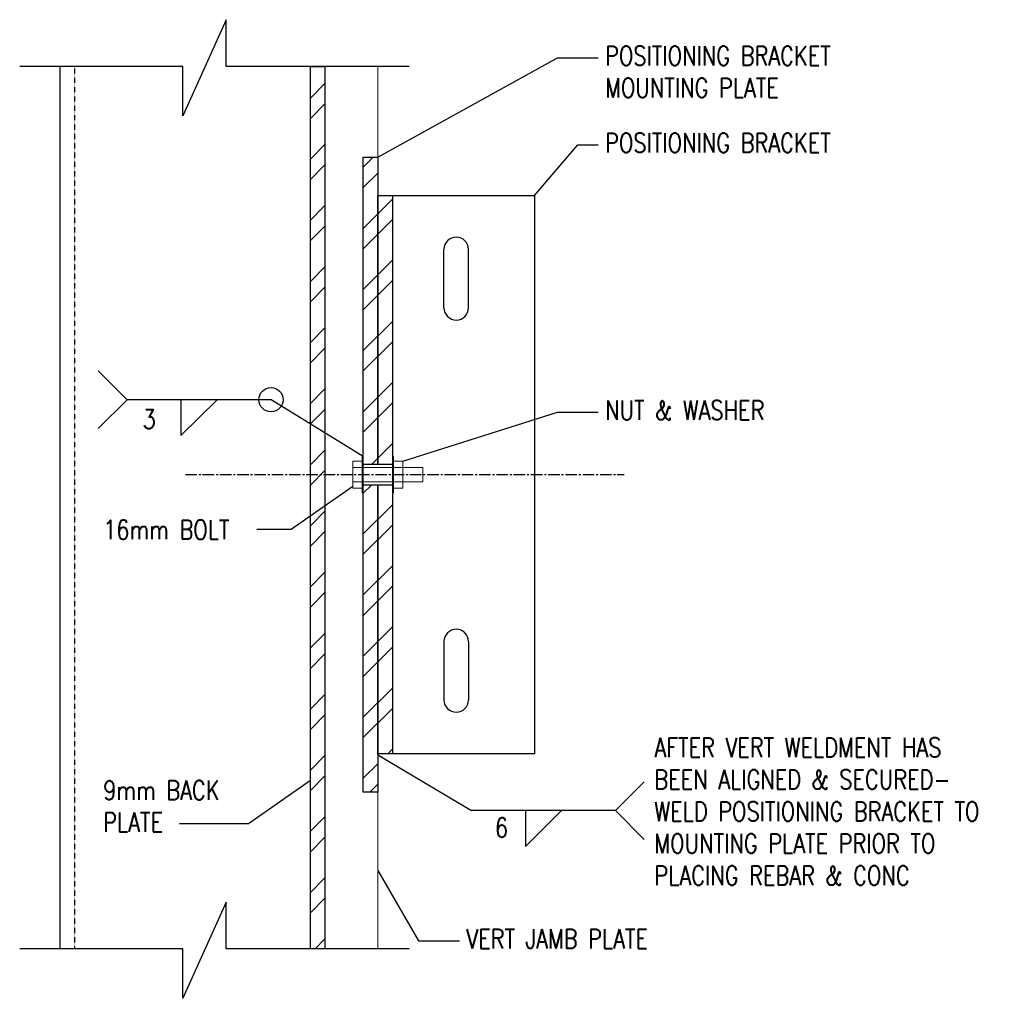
# Model space of a CAD drawing. Header units: millimetres. Extents: x 0 to 7032, y 2 to 1823.
# Tile 8 of 13: x 3882 to 4523, y 2 to 639. Entities that reach past the tile are written whole.
import ezdxf
from ezdxf.enums import TextEntityAlignment as Align

# ---------------------------------------------------------------- set-up
doc = ezdxf.new("R2010")
doc.units = ezdxf.units.MM
doc.linetypes.add('CENTER2', pattern=[1.125, 0.75, -0.125, 0.125, -0.125])
doc.linetypes.add('HIDDEN2', pattern=[0.1875, 0.125, -0.0625])
for name, color, linetype in [('S-ANNO-TEXT', 2, 'Continuous'), ('S-DETL-STLS', 3, 'Continuous'), ('S-SDEL-CNTR', 1, 'CENTER2'), ('S-SDEL-HIDD', 8, 'HIDDEN2'), ('S-SECT-CONC', 4, 'Continuous'), ('S-SECT-PATT', 1, 'Continuous')]:
    doc.layers.add(name, color=color, linetype=linetype)
doc.layers.add('S-SDEL-LW18', color=190, linetype='Continuous', lineweight=18)
doc.layers.add('S-SDEL-TEXT', color=2, linetype='Continuous', lineweight=25)
doc.styles.add('ROMANS', font='ROMANS.shx', dxfattribs={"width": 0.8})
doc.styles.add('STD1', font='simplex', dxfattribs={"height": 0.1})
doc.styles.add('Text', font='romans.shx', dxfattribs={"width": 0.8, "height": 3})
doc.dimstyles.get("Standard").update_dxf_attribs({"dimtxt": 0.125, "dimasz": 0.125, "dimexe": 0.18, "dimexo": 0.0625, "dimgap": 0.125, "dimtad": 0, "dimtih": 1, "dimtoh": 1, "dimdec": 4, "dimzin": 0, "dimdsep": 46, "dimtxsty": 'Text', "dimcen": 0.125, "dimclrt": 2, "dimadec": 0, "dimazin": 0, "dimtfac": 1, "dimtdec": 4, "dimtofl": 0, "dimtmove": 0, "dimatfit": 3, "dimfxl": 0.18, "dimtolj": 1, "dimtzin": 0, "dimarcsym": 0})

# ---------------------------------------------------------------- blocks, each defined once
blk = doc.blocks.new('SH2004')
blk.add_line((0.75, 0), (0, 0))
blk.add_lwpolyline([(0.281, 0), (0.281, -0.187), (0.469, 0)])
blk = doc.blocks.new('SH2031')
blk.add_lwpolyline([(0.15, -0.15), (0, 0), (0.15, 0.15)])
at = {"style": 'STD1'}
blk.add_attdef('REFW', (0.098, -0.0541), '', height=0.1, dxfattribs=at)
blk = doc.blocks.new('SH2001')
blk.add_line((0, 0), (-0.75, 0))
blk.add_lwpolyline([(-0.469, 0), (-0.469, -0.187), (-0.281, 0)])
blk = doc.blocks.new('SH2030')
blk.add_lwpolyline([(-0.15, -0.15), (0, 0), (-0.15, 0.15)])
at = {"style": 'STD1'}
blk.add_attdef('REFE', text='', height=0.1, dxfattribs=at).set_placement((-0.0978, -0.0525), align=Align.RIGHT)
blk = doc.blocks.new('SH2009')
blk.add_circle((0, 0), 0.063)

msp = doc.modelspace()

# ---------------------------------------------------------------- hatches: boundary and pattern name
at = {"layer": 'S-SECT-PATT'}
h = msp.add_hatch(dxfattribs=at)
h.set_pattern_fill('ANSI32', color=256, scale=75)
h.set_pattern_definition([(45, (-29341.938, -4426.554), (-19.887378, 19.887378), []), (45, (-29328.68, -4426.554), (-19.887378, 19.887378), [])])
h.paths.add_polyline_path([(4071.5, 608.3), (4071.5, 33.93), (4081, 33.93), (4081, 608.3)])
h.paths.add_polyline_path([(4106, 349.31), (4115.51, 349.31), (4115.51, 549.18), (4106, 549.18)])
h.paths.add_polyline_path([(4125.01, 524.18), (4115.51, 524.18), (4115.51, 349.31), (4125.01, 349.31)])
h.paths.add_polyline_path([(4115.51, 160.93), (4125.01, 160.93), (4125.01, 335.81), (4115.51, 335.81)])
h.paths.add_polyline_path([(4115.51, 335.81), (4106, 335.81), (4106, 135.93), (4115.51, 135.93)])

# ---------------------------------------------------------------- linework, layer by layer
at = {"layer": 'S-DETL-STLS'}
for p, q in [((3908.5, 33.93), (3908.5, 608.3)), ((4158.51, 451.18), (4158.51, 489.18)), ((4174.51, 451.18), (4174.51, 489.18)), ((4106, 349.31), (4125.01, 349.31)), ((4125.01, 335.81), (4106, 335.81)), ((4158.51, 233.93), (4158.51, 195.93)), ((4174.51, 233.93), (4174.51, 195.93))]:
    msp.add_line(p, q, dxfattribs=at)
msp.add_lwpolyline([(4071.5, 33.93), (4071.5, 608.3), (4081, 608.3), (4081, 33.93)], close=True, dxfattribs=at)
for points in [[(4115.51, 335.81), (4115.51, 135.93), (4106, 135.93), (4106, 549.18), (4115.51, 549.18), (4115.51, 349.31)], [(4115.51, 349.31), (4115.51, 524.18), (4217.51, 524.18), (4217.51, 160.93), (4115.51, 160.93), (4115.51, 335.81)], [(4115.51, 349.31), (4115.51, 524.18), (4125.01, 524.18), (4125.01, 160.93), (4115.51, 160.93), (4115.51, 335.81)]]:
    msp.add_lwpolyline(points, dxfattribs=at)
for centre, start, end in [((4166.51, 489.18), 0, 180), ((4166.51, 451.18), 180, 0), ((4166.51, 233.93), 0, 180), ((4166.51, 195.93), 180, 0)]:
    msp.add_arc(centre, 8, start, end, dxfattribs=at)
at = {"layer": 'S-SDEL-CNTR', "ltscale": 10}
msp.add_line((3990.13, 342.56), (4275.82, 342.56), dxfattribs=at)
at = {"layer": 'S-SDEL-HIDD'}
msp.add_line((3918, 608.3), (3918, 33.93), dxfattribs=at)
at = {"layer": 'S-SDEL-LW18'}
for p, q in [((4115.51, 549.18), (4115.51, 608.3)), ((4105.25, 347.31), (4099.25, 347.31)), ((4106, 347.31), (4144.76, 347.31)), ((4125.76, 347.31), (4131.76, 347.31)), ((4144.76, 347.31), (4144.76, 337.81)), ((4105.25, 337.81), (4099.25, 337.81)), ((4144.76, 337.81), (4106, 337.81)), ((4125.76, 337.81), (4131.76, 337.81)), ((4115.51, 33.93), (4115.51, 135.93))]:
    msp.add_line(p, q, dxfattribs=at)
for points in [[(4106, 330.81), (4106, 354.31), (4105.25, 354.31), (4105.25, 330.81), (4106, 330.81)], [(4125.01, 330.81), (4125.01, 354.31), (4125.76, 354.31), (4125.76, 330.81), (4125.01, 330.81)]]:
    msp.add_lwpolyline(points, dxfattribs=at)
for points in [[(4105.25, 333.81), (4099.25, 333.81), (4099.25, 351.31), (4105.25, 351.31)], [(4125.76, 333.81), (4131.76, 333.81), (4131.76, 351.31), (4125.76, 351.31)]]:
    msp.add_lwpolyline(points, close=True, dxfattribs=at)
at = {"layer": 'S-SECT-CONC'}
for points in [[(4135.75, 608.3), (4016.64, 608.3), (4016.64, 638.7), (3988.43, 576.09), (3988.43, 608.3), (3882.25, 608.3)], [(4135.75, 33.93), (4016.64, 33.93), (4016.64, 64.33), (3988.43, 1.72), (3988.43, 33.93), (3882.25, 33.93)]]:
    msp.add_lwpolyline(points, dxfattribs=at)

# ---------------------------------------------------------------- block references
at = {"layer": 'S-ANNO-TEXT', "xscale": 125, "yscale": 125, "zscale": 125}
for name, p in [('SH2009', (4045.9, 391.32)), ('SH2031', (4270.14, 123.9)), ('SH2004', (4176.39, 123.9))]:
    msp.add_blockref(name, p, dxfattribs=at)
at = {"layer": 'S-SDEL-TEXT', "xscale": 125, "yscale": 125, "zscale": 125}
for name, p in [('SH2030', (3952.15, 391.32)), ('SH2001', (4045.9, 391.32))]:
    msp.add_blockref(name, p, dxfattribs=at)

# ---------------------------------------------------------------- texts
at = {"layer": 'S-ANNO-TEXT', "char_height": 12.5, "attachment_point": 1, "style": 'ROMANS'}
for s, insert, width in [('POSITIONING BRACKET\\PMOUNTING PLATE', (4263.41, 621.48), 233.2041), ('POSITIONING BRACKET', (4263.41, 564.81), 233.2041), ('3', (3962.24, 384.92), 39.7045), ('NUT & WASHER', (4263.41, 390.79), 233.2041), ('16mm BOLT', (3936.58, 313.01), 233.2041), ('AFTER VERT WELDMENT HAS BEEN ALIGNED & SECURED- WELD POSITIONING BRACKET TO MOUNTING PLATE PRIOR TO PLACING REBAR & CONC', (4295.5, 171.26), 233.2041), ('9mm BACK\\PPLATE', (3936.58, 143.39), 233.2041), ('6', (4191.64, 119.09), 39.7045), ('VERT JAMB PLATE', (4173.06, 46.72), 233.2041)]:
    msp.add_mtext(s, dxfattribs=dict(at, insert=insert, width=width))

# ---------------------------------------------------------------- leaders
at = {"layer": 'S-ANNO-TEXT'}
for points, override in [([(4115.51, 549.18), (4232.39, 613.94), (4258.93, 613.94)], {"dimscale": 0, "dimgap": 1.58, "dimtad": 0}), ([(4217.51, 524.18), (4245.66, 557.26), (4258.93, 557.26)], {"dimscale": 0, "dimgap": 1.58, "dimtad": 0}), ([(4131.76, 351.31), (4232.39, 383.25), (4258.93, 383.25)], {"dimscale": 0, "dimasz": 3, "dimgap": 1.58, "dimtad": 0}), ([(4099.25, 334.9), (4059.03, 306.79), (4036.57, 306.79)], {"dimscale": 0, "dimasz": 3, "dimgap": 1.58, "dimtad": 0}), ([(4115.51, 160.18), (4176.39, 123.9)], {"dimscale": 0, "dimasz": 3, "dimgap": 1.58, "dimtad": 0}), ([(4071.5, 143.39), (4031.27, 115.27), (3986.37, 115.27)], {"dimscale": 0, "dimasz": 3, "dimgap": 1.58, "dimtad": 0}), ([(4115.51, 84.93), (4142.04, 39.18), (4168.58, 39.18)], {"dimscale": 0, "dimasz": 3, "dimgap": 1.58, "dimtad": 0})]:
    msp.add_leader(points, dimstyle='Standard', override=override, dxfattribs=at)
at = {"layer": 'S-SDEL-TEXT'}
msp.add_leader([(4106, 354.31), (4045.9, 391.32)], dimstyle='Standard', override={"dimscale": 0, "dimasz": 3, "dimgap": 1.58, "dimtad": 0}, dxfattribs=at)

doc.saveas('drawing.dxf')
